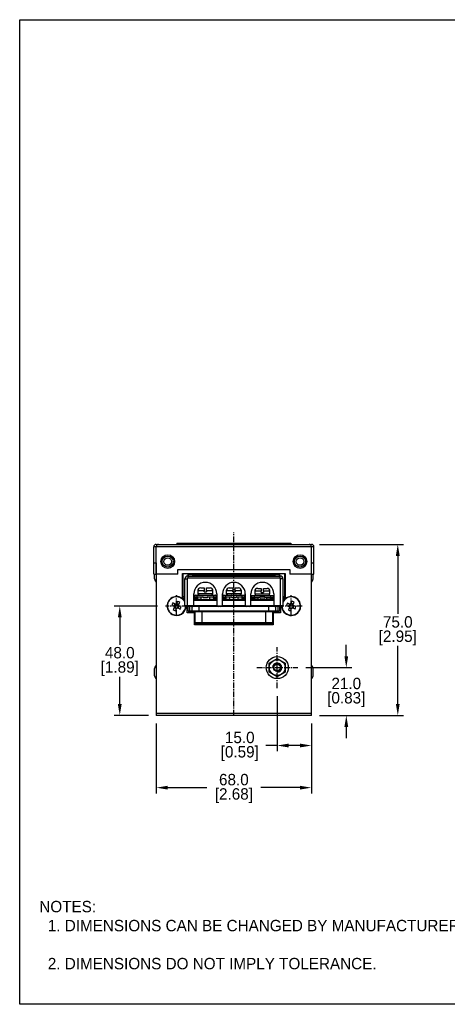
# Model space of a CAD drawing. Header units: inches. Extents: x 0 to 559, y 0 to 432.
# Tile 1 of 8: x 0 to 187, y 0 to 432. Entities that reach past the tile are written whole.
import ezdxf

# ---------------------------------------------------------------- set-up
doc = ezdxf.new("R2010")
doc.units = ezdxf.units.IN
doc.header["$LTSCALE"] = 10
doc.header["$MEASUREMENT"] = 0
doc.linetypes.add('CENTER', pattern=[0.4, 0.25, -0.05, 0.05, -0.05])
for name, color, linetype in [('CENTER', 40, 'CENTER'), ('DIMENSIONS', 140, 'Continuous'), ('TEXT', 140, 'Continuous')]:
    doc.layers.add(name, color=color, linetype=linetype)
doc.dimstyles.get("Standard").update_dxf_attribs({"dimtxt": 5, "dimasz": 5, "dimexe": 2.5, "dimexo": 3.5, "dimgap": 1, "dimtad": 0, "dimtih": 1, "dimtoh": 1, "dimdec": 1, "dimzin": 0, "dimdsep": 46, "dimtxsty": 'Standard', "dimcen": 0, "dimadec": 0, "dimazin": 0, "dimtfac": 1, "dimtdec": 1, "dimtofl": 0, "dimtmove": 0, "dimatfit": 3, "dimfxl": 0, "dimtolj": 1, "dimtzin": 0, "dimarcsym": 0})

# ---------------------------------------------------------------- blocks, each defined once
blk = doc.blocks.new('*D64')
at = {"layer": 'DEFPOINTS', "color": 0}
for p in [(128, 201.67), (127.9, 126.67), (165.77, 126.67)]:
    blk.add_point(p, dxfattribs=at)
at = {"layer": 'DIMENSIONS', "color": 0, "lineweight": -2}
for p, q in [((131.5, 201.67), (168.27, 201.67)), ((165.77, 196.67), (165.77, 171.17)), ((165.77, 131.67), (165.77, 157.17)), ((131.4, 126.67), (168.27, 126.67))]:
    blk.add_line(p, q, dxfattribs=at)
at = {"layer": 'DIMENSIONS', "color": 0}
for points in [[(164.93, 196.67), (166.6, 196.67), (165.77, 201.67)], [(164.93, 131.67), (166.6, 131.67), (165.77, 126.67)]]:
    blk.add_solid(points, dxfattribs=at)
at = {"layer": 'DIMENSIONS', "color": 0, "char_height": 5, "attachment_point": 5}
for s, insert in [('\\A1;75.0', (165.77, 167.67)), ('\\A1;[2.95]', (165.77, 160.67))]:
    blk.add_mtext(s, dxfattribs=dict(at, insert=insert))
blk = doc.blocks.new('*D65')
at = {"layer": 'DEFPOINTS', "color": 0}
for p in [(121.9, 147.67), (127.9, 126.67), (143.19, 126.67)]:
    blk.add_point(p, dxfattribs=at)
at = {"layer": 'DIMENSIONS', "color": 0, "lineweight": -2}
for p, q in [((143.19, 152.67), (143.19, 157.67)), ((125.4, 147.67), (145.69, 147.67)), ((131.4, 126.67), (145.69, 126.67)), ((143.19, 121.67), (143.19, 116.67))]:
    blk.add_line(p, q, dxfattribs=at)
at = {"layer": 'DIMENSIONS', "color": 0}
for points in [[(142.36, 152.67), (144.02, 152.67), (143.19, 147.67)], [(142.36, 121.67), (144.02, 121.67), (143.19, 126.67)]]:
    blk.add_solid(points, dxfattribs=at)
at = {"layer": 'DIMENSIONS', "color": 0, "char_height": 5, "attachment_point": 5}
for s, insert in [('\\A1;21.0', (143.19, 140.67)), ('\\A1;[0.83]', (143.19, 133.67))]:
    blk.add_mtext(s, dxfattribs=dict(at, insert=insert))
blk = doc.blocks.new('*D66')
at = {"layer": 'DEFPOINTS', "color": 0}
for p in [(59.9, 126.67), (127.9, 126.67), (127.9, 95.01)]:
    blk.add_point(p, dxfattribs=at)
at = {"layer": 'DIMENSIONS', "color": 0, "lineweight": -2}
for p, q in [((59.9, 123.17), (59.9, 92.51)), ((127.9, 123.17), (127.9, 92.51)), ((64.9, 95.01), (82.07, 95.01)), ((122.9, 95.01), (105.73, 95.01))]:
    blk.add_line(p, q, dxfattribs=at)
at = {"layer": 'DIMENSIONS', "color": 0}
for points in [[(64.9, 95.84), (64.9, 94.18), (59.9, 95.01)], [(122.9, 95.84), (122.9, 94.18), (127.9, 95.01)]]:
    blk.add_solid(points, dxfattribs=at)
at = {"layer": 'DIMENSIONS', "color": 0, "char_height": 5, "attachment_point": 5}
for s, insert in [('\\A1;68.0', (93.9, 98.51)), ('\\A1;[2.68]', (93.9, 91.51))]:
    blk.add_mtext(s, dxfattribs=dict(at, insert=insert))
blk = doc.blocks.new('*D67')
at = {"layer": 'DEFPOINTS', "color": 0}
for p in [(112.9, 138.67), (127.9, 126.67), (112.9, 113.49)]:
    blk.add_point(p, dxfattribs=at)
at = {"layer": 'DIMENSIONS', "color": 0, "lineweight": -2}
for p, q in [((112.9, 135.17), (112.9, 110.99)), ((127.9, 123.17), (127.9, 110.99)), ((112.9, 113.49), (107.9, 113.49)), ((122.9, 113.49), (117.9, 113.49))]:
    blk.add_line(p, q, dxfattribs=at)
at = {"layer": 'DIMENSIONS', "color": 0}
for points in [[(117.9, 114.33), (117.9, 112.66), (112.9, 113.49)], [(122.9, 114.33), (122.9, 112.66), (127.9, 113.49)]]:
    blk.add_solid(points, dxfattribs=at)
at = {"layer": 'DIMENSIONS', "color": 0, "char_height": 5, "attachment_point": 5}
for s, insert in [('\\A1;15.0', (96.48, 116.99)), ('\\A1;[0.59]', (96.48, 109.99))]:
    blk.add_mtext(s, dxfattribs=dict(at, insert=insert))
blk = doc.blocks.new('*D68')
at = {"layer": 'DEFPOINTS', "color": 0}
for p in [(63.97, 174.67), (43.88, 126.67), (59.9, 126.67)]:
    blk.add_point(p, dxfattribs=at)
at = {"layer": 'DIMENSIONS', "color": 0, "lineweight": -2}
for p, q in [((60.47, 174.67), (41.38, 174.67)), ((43.88, 169.67), (43.88, 157.67)), ((43.88, 131.67), (43.88, 143.67)), ((56.4, 126.67), (41.38, 126.67))]:
    blk.add_line(p, q, dxfattribs=at)
at = {"layer": 'DIMENSIONS', "color": 0}
for points in [[(43.04, 169.67), (44.71, 169.67), (43.88, 174.67)], [(43.04, 131.67), (44.71, 131.67), (43.88, 126.67)]]:
    blk.add_solid(points, dxfattribs=at)
at = {"layer": 'DIMENSIONS', "color": 0, "char_height": 5, "attachment_point": 5}
for s, insert in [('\\A1;48.0', (43.88, 154.17)), ('\\A1;[1.89]', (43.88, 147.17))]:
    blk.add_mtext(s, dxfattribs=dict(at, insert=insert))

msp = doc.modelspace()

# ---------------------------------------------------------------- linework, layer by layer
for p, q in [((59.9, 200.67), (58.8, 200.67)), ((58.8, 193.67), (58.8, 200.67)), ((59.8, 201.67), (60.9, 201.67)), ((59.8, 193.67), (59.8, 200.67)), ((59.9, 188.67), (59.9, 200.67)), ((127.9, 200.67), (59.9, 200.67)), ((60.9, 201.67), (126.9, 201.67)), ((68.9, 202.17), (68.9, 201.67)), ((68.9, 202.17), (71.9, 202.17)), ((71.9, 202.17), (71.9, 201.67)), ((71.9, 202.17), (115.9, 202.17)), ((115.9, 202.17), (115.9, 201.67)), ((115.9, 202.17), (118.9, 202.17)), ((118.9, 202.17), (118.9, 201.67)), ((126.9, 201.67), (128, 201.67)), ((127.9, 188.67), (127.9, 200.67)), ((129, 200.67), (127.9, 200.67)), ((128, 193.67), (128, 200.67)), ((129, 193.67), (129, 200.67)), ((58.8, 193.67), (59.8, 193.67)), ((58.8, 188.67), (58.8, 193.67)), ((59.8, 193.67), (59.8, 188.67)), ((69.3, 190.67), (118.5, 190.67)), ((69.3, 188.67), (69.3, 190.67)), ((118.5, 190.67), (118.5, 188.67)), ((128, 193.67), (129, 193.67)), ((128, 188.67), (128, 193.67)), ((129, 188.67), (129, 193.67)), ((58.8, 188.67), (59.8, 188.67)), ((59.1, 186.57), (59.1, 188.67)), ((59.9, 188.67), (59.9, 126.67)), ((69.3, 188.67), (59.9, 188.67)), ((71.4, 188.92), (116.4, 188.92)), ((71.4, 177.86), (71.4, 188.92)), ((71.7, 178.92), (71.7, 188.92)), ((72.4, 174.82), (72.4, 186.52)), ((72.4, 186.52), (73.4, 186.52)), ((73.4, 186.52), (73.4, 174.82)), ((73.7, 187.82), (73.7, 186.82)), ((73.7, 187.82), (114.1, 187.82)), ((114.1, 186.82), (73.7, 186.82)), ((73.9, 188.42), (75.9, 188.42)), ((73.9, 188.04), (73.9, 188.42)), ((73.9, 187.82), (73.9, 188.04)), ((74.9, 188.92), (74.9, 188.42)), ((75.9, 188.42), (111.9, 188.42)), ((75.9, 187.82), (75.9, 188.42)), ((76.4, 187.92), (76.4, 187.82)), ((111.4, 187.92), (76.4, 187.92)), ((111.4, 187.82), (111.4, 187.92)), ((111.9, 188.42), (113.9, 188.42)), ((111.9, 188.42), (111.9, 187.82)), ((112.9, 188.42), (112.9, 188.92)), ((113.9, 188.42), (113.9, 188.04)), ((113.9, 188.04), (113.9, 187.82)), ((114.1, 187.82), (114.1, 186.82)), ((114.4, 174.82), (114.4, 186.52)), ((115.4, 186.52), (114.4, 186.52)), ((115.4, 186.52), (115.4, 174.82)), ((116.1, 188.92), (116.1, 178.92)), ((116.4, 188.92), (116.4, 177.86)), ((127.9, 188.67), (118.5, 188.67)), ((127.9, 126.67), (127.9, 188.67)), ((128, 188.67), (129, 188.67)), ((128.7, 186.57), (128.7, 188.67)), ((79.36, 182.62), (80.9, 182.62)), ((81.9, 182.62), (83.44, 182.62)), ((91.86, 182.62), (93.4, 182.62)), ((94.4, 182.62), (95.94, 182.62)), ((104.36, 182.42), (105.9, 182.42)), ((106.9, 182.42), (108.44, 182.42)), ((72.4, 177.62), (71.67, 177.62)), ((76.4, 174.82), (76.4, 180.02)), ((76.45, 179.22), (76.4, 179.22)), ((76.4, 177.22), (76.65, 177.22)), ((76.73, 179.12), (76.62, 179.12)), ((76.65, 177.22), (76.65, 179.02)), ((76.65, 178.42), (76.7, 178.42)), ((76.65, 177.22), (86.15, 177.22)), ((76.7, 178.42), (76.7, 177.22)), ((77.9, 177.62), (76.7, 177.62)), ((76.7, 177.42), (78.6, 177.42)), ((77.73, 179.22), (76.73, 179.22)), ((76.73, 178.52), (76.73, 179.22)), ((77.73, 178.52), (76.73, 178.52)), ((76.73, 178.32), (76.73, 178.52)), ((77.53, 178.32), (76.73, 178.32)), ((76.93, 179.42), (77.73, 179.42)), ((77.53, 178.52), (77.53, 178.32)), ((77.73, 179.42), (77.73, 179.22)), ((77.73, 179.42), (80.4, 179.42)), ((80.3, 179.22), (77.73, 179.22)), ((77.73, 179.22), (77.73, 178.52)), ((80.4, 178.52), (77.73, 178.52)), ((77.9, 178.39), (77.9, 177.62)), ((77.9, 177.62), (79.47, 177.62)), ((80.9, 181.32), (78.06, 181.32)), ((78.06, 180.22), (81.4, 180.22)), ((84.2, 177.42), (78.6, 177.42)), ((78.6, 177.42), (78.6, 177.22)), ((80.4, 179.42), (80.3, 179.22)), ((80.5, 179.32), (80.3, 179.22)), ((80.3, 179.22), (82.5, 179.22)), ((80.4, 179.42), (82.4, 179.42)), ((80.5, 179.32), (80.5, 179.22)), ((82.3, 179.32), (80.5, 179.32)), ((82.2, 178.32), (80.6, 178.32)), ((80.9, 180.82), (80.9, 181.32)), ((80.9, 180.82), (81.9, 180.82)), ((81.4, 180.22), (84.74, 180.22)), ((81.9, 181.32), (81.9, 180.82)), ((84.74, 181.32), (81.9, 181.32)), ((82.3, 179.32), (82.5, 179.22)), ((82.3, 179.22), (82.3, 179.32)), ((82.4, 179.42), (85.08, 179.42)), ((82.4, 179.42), (82.5, 179.22)), ((85.08, 178.52), (82.4, 178.52)), ((85.08, 179.22), (82.5, 179.22)), ((83.34, 177.62), (84.9, 177.62)), ((84.2, 177.42), (86.1, 177.42)), ((84.2, 177.22), (84.2, 177.42)), ((84.9, 178.39), (84.9, 177.62)), ((86.1, 177.62), (84.9, 177.62)), ((85.08, 179.42), (85.08, 179.22)), ((85.08, 179.42), (85.88, 179.42)), ((85.08, 178.52), (85.08, 179.22)), ((86.08, 179.22), (85.08, 179.22)), ((86.08, 178.52), (85.08, 178.52)), ((85.28, 178.32), (85.28, 178.52)), ((86.08, 178.32), (85.28, 178.32)), ((86.08, 179.22), (86.08, 178.52)), ((86.18, 179.12), (86.08, 179.12)), ((86.08, 178.52), (86.08, 178.32)), ((86.1, 178.42), (86.15, 178.42)), ((86.1, 178.42), (86.1, 177.22)), ((86.15, 179.02), (86.15, 177.22)), ((86.15, 177.22), (86.4, 177.22)), ((86.4, 179.22), (86.35, 179.22)), ((86.4, 180.02), (86.4, 174.82)), ((88.9, 174.82), (88.9, 180.02)), ((88.95, 179.22), (88.9, 179.22)), ((88.9, 177.22), (89.15, 177.22)), ((89.23, 179.12), (89.12, 179.12)), ((89.15, 177.22), (89.15, 179.02)), ((89.15, 178.42), (89.2, 178.42)), ((89.15, 177.22), (98.65, 177.22)), ((89.2, 178.42), (89.2, 177.22)), ((90.4, 177.62), (89.2, 177.62)), ((89.2, 177.42), (91.1, 177.42)), ((90.23, 179.22), (89.23, 179.22)), ((89.23, 178.52), (89.23, 179.22)), ((90.23, 178.52), (89.23, 178.52)), ((89.23, 178.32), (89.23, 178.52)), ((90.03, 178.32), (89.23, 178.32)), ((89.43, 179.42), (90.23, 179.42)), ((90.03, 178.52), (90.03, 178.32)), ((90.23, 179.42), (92.9, 179.42)), ((90.23, 179.42), (90.23, 179.22)), ((92.8, 179.22), (90.23, 179.22)), ((90.23, 179.22), (90.23, 178.52)), ((92.9, 178.52), (90.23, 178.52)), ((90.4, 178.39), (90.4, 177.62)), ((90.4, 177.62), (91.97, 177.62)), ((93.4, 181.32), (90.56, 181.32)), ((90.56, 180.22), (93.9, 180.22)), ((96.7, 177.42), (91.1, 177.42)), ((91.1, 177.42), (91.1, 177.22)), ((92.9, 179.42), (92.8, 179.22)), ((93, 179.32), (92.8, 179.22)), ((92.8, 179.22), (95, 179.22)), ((92.9, 179.42), (94.9, 179.42)), ((93, 179.32), (93, 179.22)), ((94.8, 179.32), (93, 179.32)), ((94.7, 178.32), (93.1, 178.32)), ((93.4, 180.82), (93.4, 181.32)), ((93.4, 180.82), (94.4, 180.82)), ((93.9, 180.22), (97.24, 180.22)), ((94.4, 181.32), (94.4, 180.82)), ((97.24, 181.32), (94.4, 181.32)), ((94.8, 179.32), (95, 179.22)), ((94.8, 179.22), (94.8, 179.32)), ((94.9, 179.42), (97.58, 179.42)), ((94.9, 179.42), (95, 179.22)), ((97.58, 178.52), (94.9, 178.52)), ((97.58, 179.22), (95, 179.22)), ((95.84, 177.62), (97.4, 177.62)), ((96.7, 177.42), (98.6, 177.42)), ((96.7, 177.22), (96.7, 177.42)), ((97.4, 178.39), (97.4, 177.62)), ((98.6, 177.62), (97.4, 177.62)), ((97.58, 179.42), (97.58, 179.22)), ((97.58, 179.42), (98.38, 179.42)), ((97.58, 178.52), (97.58, 179.22)), ((98.58, 179.22), (97.58, 179.22)), ((98.58, 178.52), (97.58, 178.52)), ((97.78, 178.32), (97.78, 178.52)), ((98.58, 178.32), (97.78, 178.32)), ((98.58, 179.22), (98.58, 178.52)), ((98.68, 179.12), (98.58, 179.12)), ((98.58, 178.52), (98.58, 178.32)), ((98.6, 178.42), (98.65, 178.42)), ((98.6, 178.42), (98.6, 177.22)), ((98.65, 179.02), (98.65, 177.22)), ((98.65, 177.22), (98.9, 177.22)), ((98.9, 179.22), (98.85, 179.22)), ((98.9, 180.02), (98.9, 174.82)), ((101.4, 174.82), (101.4, 180.02)), ((101.45, 179.22), (101.4, 179.22)), ((101.4, 177.22), (101.65, 177.22)), ((101.75, 179.12), (101.62, 179.12)), ((101.65, 177.22), (101.65, 179.02)), ((101.65, 178.42), (101.7, 178.42)), ((101.65, 177.22), (111.15, 177.22)), ((101.7, 178.42), (101.7, 177.22)), ((102.9, 177.62), (101.7, 177.62)), ((101.7, 177.42), (103.6, 177.42)), ((102.73, 179.02), (101.73, 179.02)), ((101.73, 178.32), (101.73, 179.02)), ((102.73, 178.32), (101.73, 178.32)), ((101.73, 178.12), (101.73, 178.32)), ((102.53, 178.12), (101.73, 178.12)), ((101.93, 179.22), (102.73, 179.22)), ((102.53, 178.32), (102.53, 178.12)), ((102.73, 179.22), (105.4, 179.22)), ((102.73, 179.22), (102.73, 179.02)), ((105.3, 179.02), (102.73, 179.02)), ((102.73, 179.02), (102.73, 178.32)), ((105.4, 178.32), (102.73, 178.32)), ((102.9, 178.19), (102.9, 177.62)), ((102.9, 177.62), (104.47, 177.62)), ((105.9, 181.12), (103.06, 181.12)), ((103.06, 180.02), (106.4, 180.02)), ((109.2, 177.42), (103.6, 177.42)), ((103.6, 177.42), (103.6, 177.22)), ((105.4, 179.22), (105.3, 179.02)), ((105.5, 179.12), (105.3, 179.02)), ((105.3, 179.02), (107.5, 179.02)), ((105.4, 179.22), (107.4, 179.22)), ((105.5, 179.12), (105.5, 179.02)), ((107.3, 179.12), (105.5, 179.12)), ((107.2, 178.12), (105.6, 178.12)), ((105.9, 180.62), (105.9, 181.12)), ((105.9, 180.62), (106.9, 180.62)), ((106.4, 180.02), (109.74, 180.02)), ((106.9, 181.12), (106.9, 180.62)), ((109.74, 181.12), (106.9, 181.12)), ((107.3, 179.12), (107.5, 179.02)), ((107.3, 179.02), (107.3, 179.12)), ((107.4, 179.22), (107.5, 179.02)), ((107.4, 179.22), (110.08, 179.22)), ((110.08, 178.32), (107.4, 178.32)), ((110.08, 179.02), (107.5, 179.02)), ((108.34, 177.62), (109.9, 177.62)), ((109.2, 177.42), (111.1, 177.42)), ((109.2, 177.22), (109.2, 177.42)), ((109.9, 178.19), (109.9, 177.62)), ((111.1, 177.62), (109.9, 177.62)), ((110.08, 179.22), (110.08, 179.02)), ((110.08, 179.22), (110.88, 179.22)), ((110.08, 178.32), (110.08, 179.02)), ((111.08, 179.02), (110.08, 179.02)), ((111.08, 178.32), (110.08, 178.32)), ((110.28, 178.12), (110.28, 178.32)), ((111.08, 178.12), (110.28, 178.12)), ((111.18, 179.12), (111.05, 179.12)), ((111.08, 179.02), (111.08, 178.32)), ((111.08, 178.32), (111.08, 178.12)), ((111.1, 178.42), (111.15, 178.42)), ((111.1, 178.42), (111.1, 177.22)), ((111.15, 179.02), (111.15, 177.22)), ((111.15, 177.22), (111.4, 177.22)), ((111.4, 179.22), (111.35, 179.22)), ((111.4, 180.02), (111.4, 174.82)), ((116.13, 177.62), (115.4, 177.62)), ((66.7, 175.16), (67.76, 174.61)), ((68.24, 175.52), (67.18, 176.08)), ((67.9, 174.15), (67.34, 173.1)), ((68.03, 175.63), (67.55, 174.72)), ((67.79, 173.95), (68.7, 173.47)), ((68.25, 172.62), (68.81, 173.67)), ((69.25, 176.72), (68.69, 175.66)), ((69.71, 175.39), (68.8, 175.87)), ((69.27, 173.81), (70.32, 173.26)), ((69.47, 173.71), (69.95, 174.62)), ((69.6, 175.18), (70.16, 176.24)), ((70.8, 174.17), (69.75, 174.73)), ((73.4, 174.82), (72.4, 174.82)), ((73.4, 171.62), (73.4, 174.82)), ((76.4, 174.82), (73.4, 174.82)), ((73.9, 172.62), (73.9, 174.82)), ((74.4, 174.82), (74.4, 174.42)), ((75.9, 174.42), (74.4, 174.42)), ((74.5, 174.42), (74.5, 172.59)), ((75.6, 172.62), (75.6, 174.42)), ((75.9, 174.82), (75.9, 174.42)), ((87.15, 174.42), (75.9, 174.42)), ((76.4, 174.92), (86.4, 174.92)), ((78.6, 174.42), (78.6, 172.62)), ((86.4, 174.82), (88.9, 174.82)), ((87.15, 174.82), (87.15, 174.42)), ((88.15, 174.42), (87.15, 174.42)), ((88.15, 174.82), (88.15, 174.42)), ((99.65, 174.42), (88.15, 174.42)), ((88.9, 174.92), (98.9, 174.92)), ((98.9, 174.82), (101.4, 174.82)), ((99.65, 174.42), (99.65, 174.82)), ((100.65, 174.42), (99.65, 174.42)), ((100.65, 174.42), (100.65, 174.82)), ((111.9, 174.42), (100.65, 174.42)), ((101.4, 174.92), (111.4, 174.92)), ((109.2, 172.62), (109.2, 174.42)), ((114.4, 174.82), (111.4, 174.82)), ((111.9, 174.42), (111.9, 174.82)), ((113.4, 174.42), (111.9, 174.42)), ((112.2, 174.42), (112.2, 172.62)), ((113.3, 172.59), (113.3, 174.42)), ((113.4, 174.42), (113.4, 174.82)), ((113.9, 174.82), (113.9, 172.62)), ((114.4, 174.82), (114.4, 171.62)), ((115.4, 174.82), (114.4, 174.82)), ((116.96, 174.93), (118.07, 174.5)), ((118.44, 175.46), (117.33, 175.89)), ((118.26, 174.06), (117.83, 172.95)), ((118.22, 175.54), (117.85, 174.58)), ((118.18, 173.84), (119.14, 173.47)), ((118.79, 172.58), (119.22, 173.69)), ((119.31, 176.76), (118.88, 175.65)), ((119.92, 175.5), (118.96, 175.87)), ((119.66, 173.88), (120.77, 173.45)), ((119.84, 175.28), (120.27, 176.39)), ((119.88, 173.79), (120.25, 174.75)), ((121.14, 174.41), (120.03, 174.84)), ((76.7, 171.62), (73.4, 171.62)), ((74.5, 172.12), (74.4, 172.12)), ((74.5, 172.59), (75.6, 172.59)), ((74.5, 172.12), (74.5, 172.59)), ((76.1, 172.12), (74.5, 172.12)), ((75.6, 172.62), (78.6, 172.62)), ((78.6, 172.12), (76.1, 172.12)), ((76.7, 166.42), (76.7, 171.62)), ((76.9, 167.42), (76.9, 172.12)), ((78.6, 172.12), (78.6, 172.62)), ((78.6, 172.62), (109.2, 172.62)), ((109.2, 172.12), (78.6, 172.12)), ((79.9, 172.12), (79.9, 167.42)), ((107.9, 167.42), (107.9, 172.12)), ((109.2, 172.12), (109.2, 172.62)), ((109.2, 172.62), (112.2, 172.62)), ((111.7, 172.12), (109.2, 172.12)), ((110.9, 172.12), (110.9, 167.42)), ((111.1, 171.62), (111.1, 166.42)), ((114.4, 171.62), (111.1, 171.62)), ((113.3, 172.12), (111.7, 172.12)), ((112.2, 172.59), (113.3, 172.59)), ((113.3, 172.12), (113.3, 172.59)), ((113.4, 172.12), (113.3, 172.12)), ((111.1, 166.42), (76.7, 166.42)), ((76.9, 167.42), (79.9, 167.42)), ((79.9, 166.92), (77.4, 166.92)), ((79.9, 167.42), (79.9, 166.92)), ((79.9, 167.42), (107.9, 167.42)), ((107.9, 166.92), (79.9, 166.92)), ((107.9, 167.42), (107.9, 166.92)), ((107.9, 167.42), (110.9, 167.42)), ((110.4, 166.92), (107.9, 166.92)), ((109.45, 149.66), (112.9, 151.65)), ((112.9, 151.65), (116.35, 149.66)), ((59.1, 144.07), (59.1, 147.27)), ((109.45, 145.68), (109.45, 149.66)), ((116.35, 149.66), (116.35, 145.68)), ((128.7, 144.07), (128.7, 147.27)), ((112.9, 143.68), (109.45, 145.68)), ((116.35, 145.68), (112.9, 143.68)), ((59.9, 127.67), (127.9, 127.67)), ((127.9, 126.67), (59.9, 126.67))]:
    msp.add_line(p, q)
for centre, radius in [((64.9, 194.17), 3), ((64.9, 194.17), 2.42), ((64.9, 194.17), 1.65), ((122.9, 194.17), 3), ((122.9, 194.17), 2.42), ((122.9, 194.17), 1.65), ((112.9, 147.67), 4.85), ((112.9, 147.67), 3.45), ((112.9, 147.67), 1.65), ((112.9, 147.67), 1.45)]:
    msp.add_circle(centre, radius)
for centre, radius, start, end in [((59.8, 200.67), 1, 90, 180), ((60.9, 200.67), 1, 90, 180), ((126.9, 200.67), 1, 0, 90), ((128, 200.67), 1, 0, 90), ((64.1, 188.17), 5.25, 197.7395, 216.8597), ((73.7, 186.52), 1.3, 90, 180), ((73.7, 186.52), 0.3, 90, 180), ((75.9, 187.92), 0.5, 0, 90), ((111.9, 187.92), 0.5, 90, 180), ((114.1, 186.52), 1.3, 0, 90), ((114.1, 186.52), 0.3, 0, 90), ((123.7, 188.17), 5.25, 323.1403, 342.2605), ((81.4, 180.02), 5, 0, 180), ((79.36, 181.32), 1.3, 90, 180), ((83.44, 181.32), 1.3, 0, 90), ((93.9, 180.02), 5, 0, 180), ((91.86, 181.32), 1.3, 90, 180), ((95.94, 181.32), 1.3, 0, 90), ((106.4, 180.02), 5, 0, 180), ((104.36, 181.12), 1.3, 90, 180), ((108.44, 181.12), 1.3, 0, 90), ((68.75, 174.67), 4.15, 28.4157, 242.2342), ((68.75, 174.67), 4, 24.2152, 242.2342), ((72.7, 178.92), 1, 180, 252.5424), ((76.45, 179.02), 0.2, 0, 90), ((76.93, 179.22), 0.2, 90, 180), ((77.53, 179.32), 1, 270, 306.8699), ((78.86, 180.22), 0.8, 180, 270), ((80.4, 179.32), 0.1, 0, 90), ((80.6, 178.52), 0.2, 180, 270), ((82.2, 178.52), 0.2, 270, 360), ((82.4, 179.32), 0.1, 90, 180), ((83.94, 180.22), 0.8, 270, 0), ((85.28, 179.32), 1, 233.1301, 270), ((85.88, 179.22), 0.2, 0, 90), ((86.35, 179.02), 0.2, 90, 180), ((88.95, 179.02), 0.2, 0, 90), ((89.43, 179.22), 0.2, 90, 180), ((90.03, 179.32), 1, 270, 306.8699), ((91.36, 180.22), 0.8, 180, 270), ((92.9, 179.32), 0.1, 0, 90), ((93.1, 178.52), 0.2, 180, 270), ((94.7, 178.52), 0.2, 270, 360), ((94.9, 179.32), 0.1, 90, 180), ((96.44, 180.22), 0.8, 270, 360), ((97.78, 179.32), 1, 233.1301, 270), ((98.38, 179.22), 0.2, 0, 90), ((98.85, 179.02), 0.2, 90, 180), ((101.45, 179.02), 0.2, 0, 90), ((101.93, 179.02), 0.2, 90, 180), ((102.53, 179.12), 1, 270, 306.8699), ((103.86, 180.02), 0.8, 180, 270), ((105.4, 179.12), 0.1, 0, 90), ((105.6, 178.32), 0.2, 180, 270), ((107.2, 178.32), 0.2, 270, 360), ((107.4, 179.12), 0.1, 90, 180), ((108.94, 180.02), 0.8, 270, 360), ((110.28, 179.12), 1, 233.1301, 270), ((110.88, 179.02), 0.2, 0, 90), ((111.35, 179.02), 0.2, 90, 180), ((119.05, 174.67), 4.15, 177.9286, 151.5843), ((119.05, 174.67), 4, 177.8521, 155.7848), ((115.1, 178.92), 1, 287.4576, 360), ((86.85, 165.14), 22.51, 150.9231, 153.5453), ((68.75, 174.67), 4.15, 242.2342, 2.0714), ((68.75, 174.67), 4, 242.2342, 2.1479), ((78.28, 192.77), 22.51, 240.9231, 243.5453), ((68.75, 174.67), 0.997, 183.3491, 211.1193), ((68.75, 174.67), 0.851, 114.9931, 189.4753), ((68.75, 174.67), 0.851, 189.4753, 204.9931), ((68.75, 174.67), 0.851, 204.9931, 279.4753), ((68.75, 174.67), 0.997, 93.3491, 121.1193), ((68.75, 174.67), 0.851, 99.4753, 114.9931), ((68.75, 174.67), 0.851, 24.9931, 99.4753), ((68.75, 174.67), 0.997, 273.3491, 301.1193), ((68.75, 174.67), 0.851, 279.4753, 294.9931), ((68.75, 174.67), 0.851, 294.9931, 9.4753), ((59.22, 156.56), 22.51, 60.9231, 63.5453), ((68.75, 174.67), 0.851, 9.4753, 24.9931), ((68.75, 174.67), 0.997, 3.3491, 31.1193), ((50.65, 184.2), 22.51, 330.9231, 333.5453), ((74.4, 174.92), 0.5, 191.537, 270), ((75.9, 174.92), 0.5, 270, 348.463), ((87.15, 174.92), 0.5, 191.537, 270), ((88.15, 174.92), 0.5, 270, 348.463), ((99.65, 174.92), 0.5, 191.537, 270), ((100.65, 174.92), 0.5, 270, 348.463), ((111.9, 174.92), 0.5, 191.537, 270), ((113.4, 174.92), 0.5, 270, 348.463), ((138.13, 167.27), 22.51, 157.4988, 160.1211), ((126.45, 193.74), 22.51, 247.4988, 250.1211), ((119.05, 174.67), 0.997, 189.9249, 217.695), ((119.05, 174.67), 0.851, 121.5688, 196.051), ((119.05, 174.67), 0.851, 196.051, 211.5688), ((119.05, 174.67), 0.851, 211.5688, 286.051), ((119.05, 174.67), 0.997, 99.9249, 127.695), ((119.05, 174.67), 0.851, 106.051, 121.5688), ((119.05, 174.67), 0.851, 31.5688, 106.051), ((119.05, 174.67), 0.997, 279.9249, 307.695), ((119.05, 174.67), 0.851, 286.051, 301.5688), ((111.66, 155.59), 22.51, 67.4988, 70.1211), ((119.05, 174.67), 0.851, 301.5688, 16.051), ((119.05, 174.67), 0.851, 16.051, 31.5688), ((119.05, 174.67), 0.997, 9.9249, 37.695), ((99.97, 182.06), 22.51, 337.4988, 340.1211), ((74.4, 172.62), 0.5, 180, 270), ((76.1, 172.62), 0.5, 180, 270), ((111.7, 172.62), 0.5, 270, 360), ((113.4, 172.62), 0.5, 270, 360), ((77.4, 167.42), 0.5, 180, 270), ((110.4, 167.42), 0.5, 270, 0), ((64.1, 145.67), 5.25, 143.1403, 162.2605), ((112.9, 147.67), 2, 270, 180), ((123.7, 145.67), 5.25, 17.7395, 36.8597), ((64.1, 145.67), 5.25, 197.7395, 216.8597), ((123.7, 145.67), 5.25, 323.1403, 342.2605)]:
    msp.add_arc(centre, radius, start, end)
for centre, start_param, end_param in [((74.5, 172.62), 3.141593, 4.712389), ((113.3, 172.62), 4.712389, 6.283185)]:
    msp.add_ellipse(centre, major_axis=(0.6, 0), ratio=0.043613, start_param=start_param, end_param=end_param)
for points in [[(73.9, 188.04), (73.95, 187.82)], [(77.25, 177.62), (77.25, 177.42)], [(78.06, 181.32), (78.06, 180.22)], [(79.47, 178.52), (79.47, 177.42)], [(83.34, 177.42), (83.34, 178.52)], [(84.74, 180.22), (84.74, 181.32)], [(85.55, 177.42), (85.55, 177.62)], [(89.75, 177.62), (89.75, 177.42)], [(90.56, 181.32), (90.56, 180.22)], [(91.97, 178.52), (91.97, 177.42)], [(95.84, 177.42), (95.84, 178.52)], [(97.24, 180.22), (97.24, 181.32)], [(98.05, 177.42), (98.05, 177.62)], [(102.25, 177.62), (102.25, 177.42)], [(103.06, 181.12), (103.06, 180.02)], [(104.47, 178.32), (104.47, 177.42)], [(108.34, 177.42), (108.34, 178.32)], [(109.74, 180.02), (109.74, 181.12)], [(110.55, 177.42), (110.55, 177.62)]]:
    msp.add_open_spline(points, degree=1)
for points, knots in [([(113.84, 187.82), (113.86, 187.86), (113.9, 187.94), (113.9, 188.01), (113.9, 188.04)], [0, 0, 0, 0, 0.555227, 1, 1, 1, 1]), ([(80.9, 182.62), (80.9, 182.62), (80.9, 182.61), (80.9, 182.6), (80.9, 182.57), (80.9, 182.52), (80.9, 182.47), (80.9, 182.42), (80.9, 182.35), (80.9, 182.28), (80.9, 182.2), (80.9, 182.12), (80.9, 182.03), (80.9, 181.93), (80.9, 181.83), (80.9, 181.73), (80.9, 181.63), (80.9, 181.49), (80.9, 181.38), (80.9, 181.32)], [0, 0, 0, 0, 0.061902, 0.124349, 0.188572, 0.253428, 0.307872, 0.362712, 0.418813, 0.475356, 0.528296, 0.581613, 0.636125, 0.691053, 0.743206, 0.795726, 0.849407, 0.903489, 1, 1, 1, 1]), ([(81.9, 181.32), (81.9, 181.46), (81.9, 181.75), (81.9, 182.14), (81.9, 182.43), (81.9, 182.59), (81.9, 182.61), (81.9, 182.62)], [0, 0, 0, 0, 0.210537, 0.421048, 0.632319, 0.845831, 1, 1, 1, 1]), ([(93.4, 182.62), (93.4, 182.62), (93.4, 182.61), (93.4, 182.6), (93.4, 182.57), (93.4, 182.52), (93.4, 182.47), (93.4, 182.42), (93.4, 182.35), (93.4, 182.28), (93.4, 182.2), (93.4, 182.12), (93.4, 182.03), (93.4, 181.93), (93.4, 181.83), (93.4, 181.73), (93.4, 181.63), (93.4, 181.49), (93.4, 181.38), (93.4, 181.32)], [0, 0, 0, 0, 0.061902, 0.124349, 0.188572, 0.253428, 0.307872, 0.362712, 0.418813, 0.475356, 0.528296, 0.581613, 0.636125, 0.691053, 0.743206, 0.795726, 0.849407, 0.903489, 1, 1, 1, 1]), ([(94.4, 181.32), (94.4, 181.46), (94.4, 181.75), (94.4, 182.14), (94.4, 182.43), (94.4, 182.59), (94.4, 182.61), (94.4, 182.62)], [0, 0, 0, 0, 0.210537, 0.421048, 0.632319, 0.845831, 1, 1, 1, 1]), ([(105.9, 182.42), (105.9, 182.42), (105.9, 182.41), (105.9, 182.4), (105.9, 182.37), (105.9, 182.32), (105.9, 182.27), (105.9, 182.22), (105.9, 182.15), (105.9, 182.08), (105.9, 182), (105.9, 181.92), (105.9, 181.83), (105.9, 181.73), (105.9, 181.63), (105.9, 181.53), (105.9, 181.43), (105.9, 181.29), (105.9, 181.18), (105.9, 181.12)], [0, 0, 0, 0, 0.061902, 0.124349, 0.188572, 0.253428, 0.307872, 0.362712, 0.418813, 0.475356, 0.528296, 0.581613, 0.636125, 0.691053, 0.743206, 0.795726, 0.849407, 0.903489, 1, 1, 1, 1]), ([(106.9, 181.12), (106.9, 181.26), (106.9, 181.55), (106.9, 181.94), (106.9, 182.23), (106.9, 182.39), (106.9, 182.41), (106.9, 182.42)], [0, 0, 0, 0, 0.210537, 0.421048, 0.632319, 0.845831, 1, 1, 1, 1]), ([(67.76, 174.61), (67.76, 174.61), (67.81, 174.58), (67.86, 174.55), (67.91, 174.53), (67.91, 174.53)], [0, 0, 0, 0, 0.118668, 0.994879, 1, 1, 1, 1]), ([(67.98, 174.31), (67.98, 174.31), (67.95, 174.26), (67.93, 174.21), (67.9, 174.16), (67.9, 174.15)], [0, 0, 0, 0, 0.005121, 0.881332, 1, 1, 1, 1]), ([(68.39, 175.44), (68.39, 175.44), (68.34, 175.46), (68.29, 175.49), (68.24, 175.52), (68.24, 175.52)], [0, 0, 0, 0, 0.005121, 0.881332, 1, 1, 1, 1]), ([(68.69, 175.66), (68.69, 175.66), (68.66, 175.61), (68.64, 175.56), (68.61, 175.51), (68.61, 175.51)], [0, 0, 0, 0, 0.118668, 0.994879, 1, 1, 1, 1]), ([(68.81, 173.67), (68.81, 173.68), (68.84, 173.73), (68.87, 173.78), (68.89, 173.83), (68.89, 173.83)], [0, 0, 0, 0, 0.118668, 0.994879, 1, 1, 1, 1]), ([(69.11, 173.9), (69.11, 173.9), (69.16, 173.87), (69.21, 173.84), (69.26, 173.82), (69.27, 173.81)], [0, 0, 0, 0, 0.005121, 0.881332, 1, 1, 1, 1]), ([(69.52, 175.03), (69.52, 175.03), (69.55, 175.08), (69.57, 175.13), (69.6, 175.18), (69.6, 175.18)], [0, 0, 0, 0, 0.005121, 0.881332, 1, 1, 1, 1]), ([(69.75, 174.73), (69.74, 174.73), (69.69, 174.76), (69.64, 174.78), (69.59, 174.81), (69.59, 174.81)], [0, 0, 0, 0, 0.118668, 0.994879, 1, 1, 1, 1]), ([(118.07, 174.5), (118.07, 174.49), (118.13, 174.47), (118.18, 174.45), (118.23, 174.43), (118.23, 174.43)], [0, 0, 0, 0, 0.118668, 0.994879, 1, 1, 1, 1]), ([(118.33, 174.22), (118.32, 174.22), (118.31, 174.17), (118.28, 174.12), (118.26, 174.06), (118.26, 174.06)], [0, 0, 0, 0, 0.005121, 0.881332, 1, 1, 1, 1]), ([(118.6, 175.39), (118.6, 175.39), (118.55, 175.41), (118.5, 175.43), (118.45, 175.45), (118.44, 175.46)], [0, 0, 0, 0, 0.005121, 0.881332, 1, 1, 1, 1]), ([(118.88, 175.65), (118.88, 175.64), (118.86, 175.59), (118.83, 175.54), (118.81, 175.49), (118.81, 175.49)], [0, 0, 0, 0, 0.118668, 0.994879, 1, 1, 1, 1]), ([(119.22, 173.69), (119.22, 173.69), (119.24, 173.75), (119.27, 173.8), (119.29, 173.85), (119.29, 173.85)], [0, 0, 0, 0, 0.118668, 0.994879, 1, 1, 1, 1]), ([(119.5, 173.94), (119.5, 173.94), (119.55, 173.92), (119.6, 173.9), (119.65, 173.88), (119.66, 173.88)], [0, 0, 0, 0, 0.005121, 0.881332, 1, 1, 1, 1]), ([(119.78, 175.11), (119.78, 175.11), (119.79, 175.16), (119.82, 175.22), (119.84, 175.27), (119.84, 175.28)], [0, 0, 0, 0, 0.005121, 0.881332, 1, 1, 1, 1]), ([(120.03, 174.84), (120.03, 174.84), (119.97, 174.86), (119.92, 174.88), (119.87, 174.9), (119.87, 174.9)], [0, 0, 0, 0, 0.118668, 0.994879, 1, 1, 1, 1])]:
    msp.add_open_spline(points, degree=3, knots=knots)
at = {"layer": 'CENTER'}
for p, q in [((93.9, 126.67), (93.9, 206.91)), ((68.75, 170.53), (68.75, 179.45)), ((119.05, 170.53), (119.05, 179.45)), ((73.53, 174.67), (63.97, 174.67)), ((123.83, 174.67), (114.27, 174.67)), ((112.9, 138.67), (112.9, 156.67)), ((103.9, 147.67), (121.9, 147.67))]:
    msp.add_line(p, q, dxfattribs=at)
at = {"layer": 'DEFPOINTS'}
msp.add_lwpolyline([(558.8, 0), (0, 0), (0, 431.8), (558.8, 431.8)], close=True, dxfattribs=at)

# ---------------------------------------------------------------- texts
at = {"layer": 'DIMENSIONS', "char_height": 3.5}
for insert, attachment_point in [((98.61, 112.42), 6), ((130.2, 112.22), 4)]:
    msp.add_mtext('\\A1;', dxfattribs=dict(at, insert=insert, attachment_point=attachment_point))
at = {"layer": 'TEXT', "insert": (8.61, 45.36), "char_height": 5, "attachment_point": 1}
msp.add_mtext_dynamic_manual_height_columns('NOTES:\\P  1. DIMENSIONS CAN BE CHANGED BY MANUFACTURER WITHOUT NOTICE.\\P\\P  2. DIMENSIONS DO NOT IMPLY TOLERANCE.', width=363.4473, gutter_width=25, heights=[0], dxfattribs=at)

# ---------------------------------------------------------------- dimensions: what is measured, and where the dimension line sits
at = {"layer": 'DIMENSIONS'}
for base, p1, p2, picture, middle in [((165.77, 126.67), (128, 201.67), (127.9, 126.67), '*D64', (165.77, 164.17)), ((43.88, 126.67), (63.97, 174.67), (59.9, 126.67), '*D68', (43.88, 150.67)), ((143.19, 126.67), (121.9, 147.67), (127.9, 126.67), '*D65', (143.19, 137.17))]:
    dim = msp.add_linear_dim(base=base, p1=p1, p2=p2, angle=90, dimstyle='Standard', override={"dimpost": '\\X'}, dxfattribs=at)
    dim.commit()
    dim.dimension.update_dxf_attribs({"geometry": picture, "text_midpoint": middle})
for base, p1, p2, picture, middle in [((112.9, 113.49), (127.9, 126.67), (112.9, 138.67), '*D67', (96.48, 113.49)), ((127.9, 95.01), (59.9, 126.67), (127.9, 126.67), '*D66', (93.9, 95.01))]:
    dim = msp.add_linear_dim(base=base, p1=p1, p2=p2, dimstyle='Standard', override={"dimpost": '\\X'}, dxfattribs=at)
    dim.commit()
    dim.dimension.update_dxf_attribs({"geometry": picture, "text_midpoint": middle})

doc.saveas('drawing.dxf')
